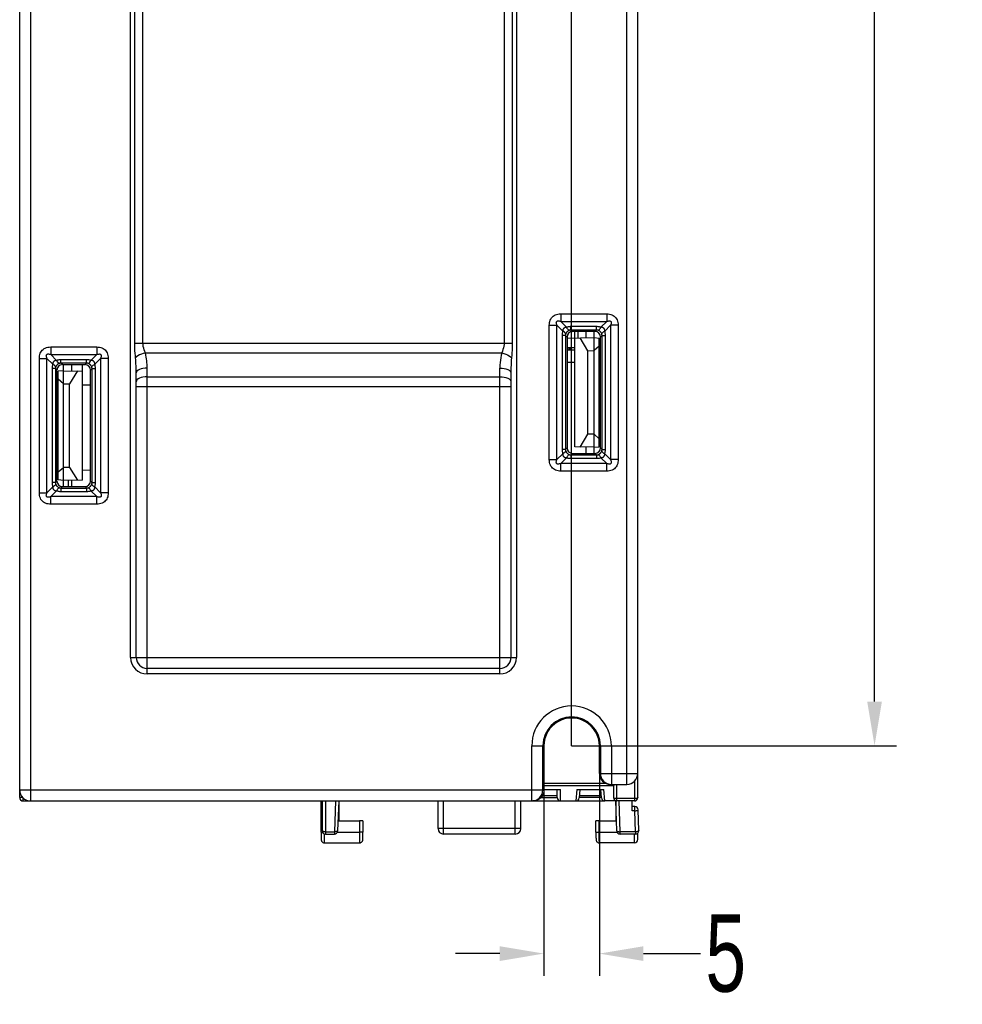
# Model space of a CAD drawing. Header units: millimetres. Extents: x -536 to 1170, y -857 to -283.
# Tile 33 of 38: x 939 to 1024, y -566 to -477. Entities that reach past the tile are written whole.
import ezdxf

# ---------------------------------------------------------------- set-up
doc = ezdxf.new("R2010")
doc.units = ezdxf.units.MM
doc.header["$LTSCALE"] = 30.734
doc.header["$PDMODE"] = 3
doc.header["$PDSIZE"] = 2
doc.layers.get('0').update_dxf_attribs({"linetype": 'CONTINUOUS'})
doc.layers.get('Defpoints').update_dxf_attribs({"linetype": 'CONTINUOUS'})
for name, color, linetype in [('02___PRT_ALL_AXES', 7, 'CONTINUOUS'), ('ECAD_04027737', 7, 'CONTINUOUS'), ('ECAD_05020001', 7, 'CONTINUOUS'), ('ECAD_06012001', 7, 'CONTINUOUS'), ('ECAD_06015012', 7, 'CONTINUOUS'), ('ECAD_09030176', 7, 'CONTINUOUS'), ('ECAD_10014042', 7, 'CONTINUOUS'), ('标注', 2, 'CONTINUOUS')]:
    doc.layers.add(name, color=color, linetype=linetype)
doc.styles.get("Standard").update_dxf_attribs({"font": 'txt', "width": 0.707})
doc.dimstyles.get("Standard").update_dxf_attribs({"dimtxt": 7, "dimasz": 4, "dimexe": 2, "dimexo": 0, "dimtad": 0, "dimtih": 1, "dimtoh": 1, "dimdec": 1, "dimdsep": 46, "dimtxsty": 'Standard', "dimcen": 0.09, "dimclrd": 256, "dimclre": 256, "dimclrt": 256, "dimadec": 0, "dimazin": 0, "dimtp": 0.01, "dimtm": 0.01, "dimtfac": 1, "dimtdec": 1, "dimtofl": 0, "dimtmove": 0, "dimatfit": 3, "dimfxl": 0, "dimtolj": 1, "dimarcsym": 0})

# ---------------------------------------------------------------- blocks, each defined once
blk = doc.blocks.new('*D40')
at = {"layer": 'Defpoints', "color": 0}
for p in [(944.994, -382.733), (988.996, -542.733), (1016.44, -542.733)]:
    blk.add_point(p, dxfattribs=at)
at = {"layer": '标注', "lineweight": -2}
for p, q in [((944.994, -382.733), (1018.44, -382.733)), ((1016.44, -386.733), (1016.44, -456.233)), ((1016.44, -538.733), (1016.44, -464.483)), ((988.996, -542.733), (1018.44, -542.733))]:
    blk.add_line(p, q, dxfattribs=at)
at = {"layer": '标注'}
for points in [[(1017.107, -386.733), (1015.773, -386.733), (1016.44, -382.733)], [(1015.773, -538.733), (1017.107, -538.733), (1016.44, -542.733)]]:
    blk.add_solid(points, dxfattribs=at)
at = {"layer": '标注', "color": 0, "insert": (1016.44, -460.358), "char_height": 7, "attachment_point": 5}
blk.add_mtext('\\A1;{\\A1;160}', dxfattribs=at)
blk = doc.blocks.new('*D41')
at = {"layer": 'Defpoints', "color": 0}
for p in [(944.994, -356.126), (944.994, -382.733), (988.996, -542.733)]:
    blk.add_point(p, dxfattribs=at)
at = {"layer": '标注', "lineweight": -2}
for p, q in [((944.994, -382.733), (944.994, -354.126)), ((988.996, -542.733), (988.996, -354.126)), ((948.994, -356.126), (962.246, -356.126)), ((984.996, -356.126), (971.744, -356.126))]:
    blk.add_line(p, q, dxfattribs=at)
at = {"layer": '标注'}
for points in [[(948.994, -355.46), (948.994, -356.793), (944.994, -356.126)], [(984.996, -356.793), (984.996, -355.46), (988.996, -356.126)]]:
    blk.add_solid(points, dxfattribs=at)
at = {"layer": '标注', "color": 0, "insert": (966.995, -356.126), "char_height": 7, "attachment_point": 5}
blk.add_mtext('\\A1;{\\A1;44}', dxfattribs=at)
blk = doc.blocks.new('*D45')
at = {"layer": 'Defpoints', "color": 0}
for p in [(986.487, -542.733), (991.508, -542.733), (991.508, -561.558)]:
    blk.add_point(p, dxfattribs=at)
at = {"layer": '标注', "lineweight": -2}
for p, q in [((986.487, -542.733), (986.487, -563.558)), ((991.508, -542.733), (991.508, -563.558)), ((982.487, -561.558), (978.487, -561.558)), ((995.508, -561.558), (1000.686, -561.558))]:
    blk.add_line(p, q, dxfattribs=at)
at = {"layer": '标注'}
for points in [[(982.487, -562.225), (982.487, -560.891), (986.487, -561.558)], [(995.508, -560.891), (995.508, -562.225), (991.508, -561.558)]]:
    blk.add_solid(points, dxfattribs=at)
at = {"layer": '标注', "color": 0, "insert": (1002.961, -561.558), "char_height": 7, "attachment_point": 5}
blk.add_mtext('\\A1;{\\A1;5}', dxfattribs=at)

msp = doc.modelspace()

# ---------------------------------------------------------------- linework, layer by layer
at = {"linetype": 'Continuous'}
for p, q in [((938.996, -547.433), (938.996, -378.033)), ((938.996, -547.433), (938.996, -378.033)), ((939.996, -547.733), (939.996, -377.733)), ((993.996, -546.233), (993.996, -377.733)), ((994.996, -547.433), (994.996, -378.033)), ((990.296, -505.214), (990.296, -505.777)), ((991.027, -516.253), (991.027, -505.213)), ((988.58, -505.807), (991.027, -505.764)), ((989.296, -515.672), (989.296, -505.794)), ((990.471, -506.95), (989.763, -505.786)), ((991.027, -505.764), (991.496, -505.806)), ((991.496, -506.536), (991.027, -506.946)), ((991.496, -515.66), (991.496, -505.806)), ((988.579, -506.659), (989.296, -506.672)), ((990.471, -506.95), (991.027, -506.946)), ((990.471, -514.516), (990.471, -506.95)), ((942.965, -519.26), (942.965, -508.206)), ((943.696, -508.207), (943.696, -508.777)), ((944.696, -518.672), (944.696, -508.209)), ((942.965, -508.764), (942.496, -508.806)), ((942.496, -518.66), (942.496, -508.806)), ((942.965, -508.764), (944.696, -508.794)), ((944.229, -508.786), (943.52, -509.95)), ((942.965, -509.946), (942.496, -509.536)), ((942.965, -509.946), (943.52, -509.95)), ((943.52, -517.516), (943.52, -509.95)), ((945.42, -510.072), (944.696, -510.076)), ((989.763, -515.68), (990.471, -514.516)), ((991.027, -514.52), (990.471, -514.516)), ((991.027, -514.52), (991.496, -514.93)), ((991.027, -515.702), (989.296, -515.672)), ((990.296, -515.689), (990.296, -516.252)), ((991.027, -515.702), (991.496, -515.66)), ((942.496, -517.93), (942.965, -517.52)), ((943.52, -517.516), (942.965, -517.52)), ((943.52, -517.516), (944.229, -518.68)), ((944.696, -517.758), (945.42, -517.752)), ((942.965, -518.702), (942.496, -518.66)), ((944.696, -518.672), (942.965, -518.702)), ((943.396, -518.695), (943.396, -519.259)), ((943.696, -518.689), (943.696, -519.259)), ((985.391, -542.733), (986.487, -542.733)), ((985.391, -547.733), (985.391, -542.733)), ((986.39, -546.733), (986.39, -542.733)), ((991.508, -542.733), (992.601, -542.733)), ((991.601, -542.733), (991.601, -545.233)), ((992.601, -542.733), (992.601, -546.233)), ((991.508, -545.233), (994.996, -545.233)), ((986.487, -546.111), (992.04, -546.111)), ((986.487, -546.321), (992.821, -546.321)), ((992.509, -546.233), (993.996, -546.233)), ((992.796, -546.336), (992.796, -547.433)), ((992.821, -546.321), (992.849, -546.308)), ((993.096, -547.733), (993.096, -546.233)), ((994.696, -545.946), (994.696, -547.733)), ((938.996, -546.733), (986.487, -546.733)), ((986.2, -547.433), (987.696, -547.433)), ((986.346, -547.236), (987.696, -547.236)), ((986.487, -546.707), (987.996, -546.707)), ((987.696, -547.435), (987.696, -546.707)), ((987.996, -547.733), (987.996, -546.707)), ((989.467, -546.707), (989.377, -547.733)), ((989.467, -546.707), (991.925, -546.707)), ((989.742, -546.707), (989.676, -547.459)), ((991.713, -547.433), (989.678, -547.433)), ((989.696, -547.236), (991.696, -547.236)), ((991.716, -547.459), (991.65, -546.707)), ((992.015, -547.733), (991.925, -546.707)), ((994.696, -547.521), (993.096, -547.521)), ((939.296, -547.733), (992.014, -547.733)), ((966.301, -550.557), (966.301, -547.722)), ((966.396, -547.733), (966.396, -550.433)), ((966.696, -547.733), (966.696, -550.733)), ((967.599, -547.733), (967.501, -550.521)), ((967.896, -547.733), (967.801, -550.443)), ((967.896, -547.733), (967.896, -549.533)), ((976.896, -550.233), (976.896, -547.733)), ((977.396, -550.733), (977.396, -547.733)), ((983.896, -550.733), (983.896, -547.733)), ((984.396, -550.233), (984.396, -547.733)), ((994.696, -547.733), (992.015, -547.733)), ((993.09, -550.443), (992.996, -547.733)), ((992.996, -547.733), (992.996, -549.533)), ((993.39, -550.521), (993.293, -547.733)), ((994.496, -548.621), (994.496, -547.733)), ((994.734, -548.241), (994.496, -548.233)), ((994.724, -548.629), (994.496, -548.621)), ((994.79, -550.521), (994.724, -548.629)), ((995.09, -550.422), (995.024, -548.531)), ((967.896, -549.533), (969.791, -549.533)), ((969.791, -549.533), (969.791, -550.568)), ((970.09, -549.538), (970.09, -550.557)), ((984.396, -550.233), (976.896, -550.233)), ((991.201, -550.557), (991.201, -549.538)), ((991.501, -549.533), (992.996, -549.533)), ((991.501, -550.568), (991.501, -549.533)), ((966.301, -550.557), (966.301, -550.64)), ((966.696, -550.521), (967.501, -550.521)), ((966.696, -550.733), (967.501, -550.733)), ((967.501, -550.521), (967.501, -550.733)), ((967.767, -550.568), (969.791, -550.568)), ((983.896, -550.733), (977.396, -550.733)), ((991.201, -550.557), (991.201, -550.64)), ((991.501, -550.568), (993.125, -550.568)), ((994.79, -550.521), (993.39, -550.521)), ((993.39, -550.733), (993.39, -550.521)), ((994.79, -550.733), (993.39, -550.733)), ((994.696, -551.533), (994.696, -550.733)), ((994.79, -550.521), (994.79, -550.733)), ((994.996, -551.233), (994.996, -550.649)), ((966.613, -551.533), (969.779, -551.533)), ((994.696, -551.533), (991.513, -551.533))]:
    msp.add_line(p, q, dxfattribs=at)
for points in [[(991.601, -545.233), (991.62, -545.428), (991.677, -545.616), (991.77, -545.789), (991.894, -545.94), (992.046, -546.064), (992.218, -546.157), (992.406, -546.214), (992.601, -546.233)], [(992.849, -546.308), (992.886, -546.286), (992.93, -546.255), (992.957, -546.233)], [(939.293, -547.425), (939.215, -547.425), (939.143, -547.426), (939.08, -547.427), (939.034, -547.429), (939.005, -547.431), (938.996, -547.433)], [(939.293, -547.425), (939.293, -547.505), (939.294, -547.58), (939.294, -547.645), (939.295, -547.693), (939.295, -547.723), (939.296, -547.733)], [(985.391, -547.733), (985.586, -547.714), (985.773, -547.657), (985.946, -547.564), (986.098, -547.44), (986.222, -547.289), (986.314, -547.116), (986.371, -546.928), (986.39, -546.733)], [(992.945, -547.509), (992.883, -547.495), (992.835, -547.476), (992.806, -547.455), (992.796, -547.433)], [(993.096, -547.521), (993.018, -547.518), (992.945, -547.509)], [(994.996, -547.433), (994.986, -547.456), (994.956, -547.477), (994.908, -547.495), (994.846, -547.509), (994.773, -547.518), (994.696, -547.521)], [(994.729, -548.49), (994.731, -548.422), (994.733, -548.361), (994.734, -548.31), (994.735, -548.272), (994.735, -548.249), (994.734, -548.241)], [(994.724, -548.629), (994.726, -548.56), (994.729, -548.49)], [(994.724, -548.629), (994.803, -548.623), (994.877, -548.612), (994.94, -548.595), (994.987, -548.575), (995.015, -548.553), (995.024, -548.531)], [(966.301, -550.557), (966.31, -550.56), (966.34, -550.563), (966.387, -550.565), (966.429, -550.566)], [(966.301, -550.64), (966.301, -550.693), (966.302, -550.745), (966.302, -550.794), (966.302, -550.841), (966.303, -550.886), (966.303, -550.928)], [(966.303, -550.928), (966.303, -550.968), (966.304, -551.005), (966.305, -551.04), (966.305, -551.072), (966.306, -551.102), (966.306, -551.128), (966.307, -551.153), (966.308, -551.174), (966.309, -551.193), (966.309, -551.21), (966.31, -551.225), (966.311, -551.239), (966.312, -551.253), (966.314, -551.271), (966.319, -551.293), (966.327, -551.326), (966.342, -551.363), (966.364, -551.401), (966.393, -551.437), (966.428, -551.469), (966.469, -551.496), (966.514, -551.516), (966.565, -551.529), (966.613, -551.533)], [(966.548, -550.509), (966.485, -550.495), (966.437, -550.477), (966.406, -550.456), (966.396, -550.433)], [(966.696, -550.521), (966.62, -550.518), (966.548, -550.509)], [(966.606, -551.354), (966.605, -551.261), (966.603, -551.151), (966.602, -551.025), (966.602, -550.884), (966.601, -550.731)], [(967.801, -550.443), (967.79, -550.466), (967.759, -550.486), (967.711, -550.502), (967.649, -550.514), (967.577, -550.52), (967.501, -550.521)], [(969.791, -550.568), (969.79, -550.671), (969.79, -550.769), (969.79, -550.859), (969.79, -550.942), (969.789, -551.018), (969.789, -551.087), (969.788, -551.149), (969.788, -551.205), (969.787, -551.254), (969.786, -551.298), (969.786, -551.337), (969.785, -551.371), (969.785, -551.401), (969.784, -551.428), (969.784, -551.452), (969.783, -551.472), (969.782, -551.49), (969.782, -551.505), (969.781, -551.516), (969.78, -551.525), (969.779, -551.531), (969.779, -551.533)], [(970.091, -550.557), (970.081, -550.56), (970.052, -550.563), (970.004, -550.565), (969.942, -550.566), (969.869, -550.567), (969.791, -550.568)], [(969.953, -551.477), (969.988, -551.448), (970.017, -551.416), (970.04, -551.381), (970.057, -551.346), (970.068, -551.314), (970.074, -551.287), (970.078, -551.266), (970.08, -551.25), (970.081, -551.237), (970.082, -551.224), (970.082, -551.209), (970.083, -551.192), (970.084, -551.173), (970.085, -551.151), (970.085, -551.127), (970.086, -551.1), (970.087, -551.071), (970.087, -551.039), (970.088, -551.006), (970.088, -550.97), (970.089, -550.933), (970.089, -550.893), (970.089, -550.851), (970.09, -550.806), (970.09, -550.76), (970.09, -550.712), (970.09, -550.661), (970.09, -550.61), (970.091, -550.557)], [(991.201, -550.557), (991.21, -550.56), (991.24, -550.563), (991.287, -550.565), (991.35, -550.566), (991.423, -550.567), (991.501, -550.568)], [(991.201, -550.64), (991.201, -550.693), (991.202, -550.745), (991.202, -550.794), (991.202, -550.841), (991.203, -550.886), (991.203, -550.928), (991.203, -550.968), (991.204, -551.005), (991.205, -551.04), (991.205, -551.072), (991.206, -551.102), (991.206, -551.128), (991.207, -551.153), (991.208, -551.174), (991.209, -551.193), (991.209, -551.21), (991.21, -551.225), (991.211, -551.239), (991.212, -551.253), (991.214, -551.271), (991.219, -551.293), (991.227, -551.326), (991.242, -551.363), (991.264, -551.401), (991.293, -551.437), (991.328, -551.469), (991.369, -551.496), (991.414, -551.516), (991.465, -551.529), (991.513, -551.533)], [(991.506, -551.354), (991.505, -551.261), (991.503, -551.151), (991.502, -551.025), (991.502, -550.884), (991.501, -550.731), (991.501, -550.568)], [(993.09, -550.443), (993.101, -550.465), (993.131, -550.485), (993.178, -550.502), (993.241, -550.514), (993.313, -550.52), (993.39, -550.521)], [(995.09, -550.422), (995.08, -550.446), (995.051, -550.468), (995.003, -550.488), (994.941, -550.504), (994.868, -550.515), (994.79, -550.521)], [(966.613, -551.533), (966.611, -551.521), (966.609, -551.486), (966.608, -551.43), (966.606, -551.354)], [(969.779, -551.533), (969.819, -551.53), (969.868, -551.519), (969.913, -551.501), (969.953, -551.477)], [(991.513, -551.533), (991.511, -551.521), (991.509, -551.486), (991.508, -551.43), (991.506, -551.354)]]:
    msp.add_lwpolyline(points, dxfattribs=at)
for centre, radius, start, end in [((988.996, -542.733), 3.605, 0, 180), ((988.996, -542.733), 2.605, 0, 180), ((993.996, -545.233), 1, 270, 0), ((939.996, -546.733), 1, 180, 270), ((939.296, -547.433), 0.3, 180, 270), ((987.996, -547.433), 0.3, 180, 270), ((989.377, -547.433), 0.3, 270, 355), ((992.014, -547.433), 0.3, 185, 270.033), ((993.096, -547.433), 0.3, 180, 270), ((994.696, -547.433), 0.3, 270, 0), ((994.724, -548.541), 0.3, 2, 88), ((977.396, -550.233), 0.5, 180, 270), ((983.896, -550.233), 0.5, 270, 0), ((966.696, -550.433), 0.3, 180, 270), ((967.501, -550.433), 0.3, 270, 358), ((993.39, -550.433), 0.3, 182, 270), ((994.79, -550.433), 0.3, 270, 2), ((994.696, -551.233), 0.3, 270, 0)]:
    msp.add_arc(centre, radius, start, end, dxfattribs=at)
for centre, ratio, start_param, end_param in [((993.096, -546.336), 0.125, 2.73007, 3.141593), ((969.791, -549.538), 0.017476, -0.017453, 1.570796), ((991.501, -549.538), 0.017476, 1.570796, 3.159046)]:
    msp.add_ellipse(centre, major_axis=(0.3, 0), ratio=ratio, start_param=start_param, end_param=end_param, dxfattribs=at)
at = {"layer": '02___PRT_ALL_AXES', "linetype": 'Continuous'}
for p, q in [((949.046, -534.733), (949.046, -390.733)), ((983.996, -390.733), (983.996, -534.733)), ((949.418, -506.261), (949.418, -415.205)), ((950.164, -506.261), (950.164, -415.205)), ((982.878, -415.205), (982.878, -506.261)), ((983.623, -415.205), (983.623, -506.261)), ((988.013, -503.613), (992.178, -503.613)), ((988.013, -503.613), (988.013, -504.305)), ((992.178, -503.613), (992.178, -504.305)), ((986.976, -504.65), (987.668, -504.65)), ((986.976, -516.815), (986.976, -504.65)), ((987.668, -504.65), (988.189, -505.172)), ((987.668, -516.815), (987.668, -504.65)), ((988.013, -504.305), (992.178, -504.305)), ((988.535, -504.826), (988.013, -504.305)), ((991.253, -504.768), (988.938, -504.768)), ((988.938, -505.076), (988.938, -504.768)), ((991.253, -505.076), (991.253, -504.768)), ((992.178, -504.305), (991.656, -504.826)), ((992.002, -505.172), (992.524, -504.65)), ((993.216, -504.65), (992.524, -504.65)), ((992.524, -504.65), (992.524, -516.815)), ((993.216, -504.65), (993.216, -516.815)), ((988.439, -505.575), (988.131, -505.575)), ((988.131, -505.575), (988.131, -515.891)), ((988.439, -505.575), (988.579, -505.716)), ((988.439, -505.575), (988.439, -515.891)), ((991.253, -505.076), (988.938, -505.076)), ((988.938, -505.076), (989.078, -505.215)), ((991.116, -505.213), (989.078, -505.215)), ((991.253, -505.076), (991.116, -505.213)), ((991.753, -505.575), (991.616, -505.712)), ((991.753, -505.575), (992.061, -505.575)), ((991.753, -515.891), (991.753, -505.575)), ((992.061, -515.891), (992.061, -505.575)), ((949.418, -506.261), (983.623, -506.261)), ((988.579, -505.716), (988.579, -515.75)), ((991.616, -515.754), (991.616, -505.712)), ((941.813, -506.613), (945.978, -506.613)), ((941.813, -506.613), (941.813, -507.305)), ((941.813, -507.305), (945.978, -507.305)), ((942.335, -507.826), (941.813, -507.305)), ((945.978, -507.305), (945.456, -507.826)), ((945.978, -506.613), (945.978, -507.305)), ((950.381, -507.155), (982.66, -507.155)), ((940.776, -507.65), (941.468, -507.65)), ((940.776, -519.815), (940.776, -507.65)), ((941.468, -507.65), (941.989, -508.172)), ((941.468, -519.815), (941.468, -507.65)), ((945.053, -507.768), (942.738, -507.768)), ((942.738, -508.076), (942.738, -507.768)), ((945.053, -508.076), (942.738, -508.076)), ((942.869, -508.206), (942.738, -508.076)), ((942.869, -508.206), (944.921, -508.209)), ((944.921, -508.209), (945.053, -508.076)), ((945.053, -508.076), (945.053, -507.768)), ((945.802, -508.172), (946.324, -507.65)), ((947.016, -507.65), (946.324, -507.65)), ((946.324, -507.65), (946.324, -519.815)), ((947.016, -507.65), (947.016, -519.815)), ((942.239, -508.575), (941.931, -508.575)), ((941.931, -508.575), (941.931, -518.891)), ((942.369, -508.705), (942.239, -508.575)), ((942.239, -508.575), (942.239, -518.891)), ((942.369, -518.761), (942.369, -508.705)), ((945.42, -508.709), (945.553, -508.575)), ((945.42, -518.757), (945.42, -508.709)), ((945.553, -508.575), (945.861, -508.575)), ((945.553, -518.891), (945.553, -508.575)), ((945.861, -518.891), (945.861, -508.575)), ((949.546, -534.733), (949.546, -508.969)), ((950.546, -536.233), (950.546, -508.522)), ((982.496, -536.233), (982.496, -508.522)), ((983.496, -508.969), (983.496, -534.733)), ((950.546, -509.311), (982.496, -509.311)), ((949.546, -510.205), (983.496, -510.205)), ((988.189, -516.294), (987.668, -516.815)), ((988.439, -515.891), (988.131, -515.891)), ((988.439, -515.891), (988.579, -515.75)), ((988.938, -516.39), (989.078, -516.25)), ((989.078, -516.25), (991.116, -516.253)), ((991.253, -516.39), (991.116, -516.253)), ((991.753, -515.891), (991.616, -515.754)), ((991.753, -515.891), (992.061, -515.891)), ((992.524, -516.815), (992.002, -516.294)), ((986.976, -516.815), (987.668, -516.815)), ((988.013, -517.161), (988.535, -516.639)), ((992.178, -517.161), (988.013, -517.161)), ((988.013, -517.853), (988.013, -517.161)), ((988.938, -516.39), (991.253, -516.39)), ((988.938, -516.39), (988.938, -516.698)), ((988.938, -516.698), (991.253, -516.698)), ((991.253, -516.39), (991.253, -516.698)), ((991.656, -516.639), (992.178, -517.161)), ((992.178, -517.853), (992.178, -517.161)), ((993.216, -516.815), (992.524, -516.815)), ((992.178, -517.853), (988.013, -517.853)), ((942.239, -518.891), (941.931, -518.891)), ((942.239, -518.891), (942.369, -518.761)), ((945.42, -518.757), (945.553, -518.891)), ((945.553, -518.891), (945.861, -518.891)), ((940.776, -519.815), (941.468, -519.815)), ((941.989, -519.294), (941.468, -519.815)), ((941.813, -520.161), (942.335, -519.639)), ((942.738, -519.39), (942.869, -519.26)), ((942.738, -519.39), (945.053, -519.39)), ((942.738, -519.39), (942.738, -519.698)), ((942.738, -519.698), (945.053, -519.698)), ((942.869, -519.26), (944.921, -519.257)), ((944.921, -519.257), (945.053, -519.39)), ((945.053, -519.39), (945.053, -519.698)), ((945.456, -519.639), (945.978, -520.161)), ((946.324, -519.815), (945.802, -519.294)), ((947.016, -519.815), (946.324, -519.815)), ((945.978, -520.161), (941.813, -520.161)), ((941.813, -520.853), (941.813, -520.161)), ((945.978, -520.853), (945.978, -520.161)), ((945.978, -520.853), (941.813, -520.853)), ((949.046, -534.733), (983.996, -534.733)), ((982.496, -535.733), (950.546, -535.733)), ((982.496, -536.233), (950.546, -536.233)), ((986.487, -546.733), (986.487, -542.733)), ((991.508, -545.233), (991.508, -542.733))]:
    msp.add_line(p, q, dxfattribs=at)
for points in [[(986.976, -504.65), (986.981, -504.527), (986.996, -504.408), (987.023, -504.293), (987.06, -504.183), (987.11, -504.081), (987.17, -503.987), (987.241, -503.903), (987.322, -503.828), (987.415, -503.763), (987.518, -503.709), (987.632, -503.667), (987.754, -503.637), (987.88, -503.619), (988.013, -503.613)], [(992.178, -503.613), (992.302, -503.618), (992.421, -503.634), (992.536, -503.66), (992.645, -503.698), (992.748, -503.747), (992.842, -503.807), (992.926, -503.878), (993.001, -503.96), (993.065, -504.052), (993.119, -504.155), (993.162, -504.269), (993.192, -504.391), (993.21, -504.518), (993.216, -504.65)], [(987.668, -504.65), (987.642, -504.582), (987.624, -504.519), (987.612, -504.46), (987.608, -504.407), (987.612, -504.361), (987.625, -504.322), (987.645, -504.291), (987.674, -504.267), (987.712, -504.252), (987.757, -504.246), (987.811, -504.248), (987.873, -504.259), (987.94, -504.277), (988.013, -504.305)], [(988.938, -504.768), (988.873, -504.77), (988.808, -504.774), (988.742, -504.782), (988.675, -504.793), (988.606, -504.808), (988.535, -504.826)], [(991.656, -504.826), (991.59, -504.809), (991.523, -504.794), (991.456, -504.783), (991.389, -504.775), (991.321, -504.77), (991.253, -504.768)], [(992.178, -504.305), (992.247, -504.279), (992.31, -504.261), (992.369, -504.249), (992.422, -504.245), (992.468, -504.25), (992.507, -504.262), (992.538, -504.283), (992.561, -504.311), (992.576, -504.349), (992.583, -504.394), (992.581, -504.449), (992.57, -504.51), (992.551, -504.577), (992.524, -504.65)], [(988.189, -505.172), (988.171, -505.239), (988.157, -505.306), (988.146, -505.373), (988.137, -505.44), (988.133, -505.508), (988.131, -505.575)], [(988.535, -504.826), (988.488, -504.829), (988.445, -504.835), (988.405, -504.845), (988.369, -504.859), (988.338, -504.876), (988.31, -504.895), (988.285, -504.915), (988.265, -504.938), (988.247, -504.961), (988.232, -504.986), (988.22, -505.012), (988.209, -505.039), (988.201, -505.069), (988.195, -505.101), (988.191, -505.135), (988.189, -505.172)], [(988.459, -505.442), (988.454, -505.405), (988.432, -505.363), (988.393, -505.318), (988.339, -505.271), (988.271, -505.222), (988.189, -505.172)], [(988.459, -505.442), (988.453, -505.464), (988.448, -505.486), (988.444, -505.508), (988.441, -505.53), (988.439, -505.553), (988.439, -505.575)], [(988.805, -505.096), (988.769, -505.11), (988.735, -505.125), (988.702, -505.142), (988.672, -505.162), (988.644, -505.182), (988.618, -505.203), (988.595, -505.225), (988.574, -505.247), (988.555, -505.269), (988.537, -505.291), (988.521, -505.314), (988.507, -505.337), (988.493, -505.361), (988.481, -505.387), (988.469, -505.414), (988.459, -505.442)], [(988.805, -505.096), (988.768, -505.091), (988.726, -505.069), (988.681, -505.03), (988.634, -504.977), (988.585, -504.908), (988.535, -504.826)], [(988.938, -505.076), (988.916, -505.076), (988.895, -505.078), (988.873, -505.08), (988.851, -505.084), (988.828, -505.09), (988.805, -505.096)], [(991.387, -505.096), (991.365, -505.09), (991.343, -505.085), (991.321, -505.081), (991.299, -505.078), (991.276, -505.076), (991.253, -505.076)], [(991.387, -505.096), (991.424, -505.091), (991.466, -505.069), (991.51, -505.03), (991.558, -504.977), (991.607, -504.908), (991.656, -504.826)], [(991.732, -505.442), (991.719, -505.406), (991.704, -505.372), (991.686, -505.34), (991.667, -505.309), (991.647, -505.281), (991.626, -505.255), (991.604, -505.232), (991.582, -505.211), (991.56, -505.192), (991.538, -505.174), (991.515, -505.159), (991.492, -505.144), (991.467, -505.13), (991.442, -505.118), (991.415, -505.106), (991.387, -505.096)], [(992.002, -505.172), (992, -505.125), (991.994, -505.082), (991.983, -505.042), (991.97, -505.007), (991.953, -504.975), (991.934, -504.947), (991.913, -504.923), (991.891, -504.902), (991.868, -504.884), (991.843, -504.869), (991.817, -504.857), (991.79, -504.846), (991.76, -504.838), (991.728, -504.832), (991.693, -504.828), (991.656, -504.826)], [(991.732, -505.442), (991.738, -505.405), (991.76, -505.363), (991.798, -505.318), (991.852, -505.271), (991.92, -505.222), (992.002, -505.172)], [(991.753, -505.575), (991.753, -505.554), (991.751, -505.532), (991.748, -505.51), (991.744, -505.488), (991.739, -505.465), (991.732, -505.442)], [(992.061, -505.575), (992.059, -505.51), (992.055, -505.445), (992.047, -505.379), (992.036, -505.312), (992.021, -505.243), (992.002, -505.172)], [(949.491, -507.602), (949.474, -507.4), (949.457, -507.188), (949.442, -506.965), (949.429, -506.736), (949.422, -506.501), (949.418, -506.261)], [(950.381, -507.155), (950.328, -507.02), (950.279, -506.879), (950.234, -506.731), (950.197, -506.577), (950.174, -506.421), (950.164, -506.261)], [(982.878, -506.261), (982.871, -506.399), (982.852, -506.543), (982.818, -506.691), (982.774, -506.843), (982.722, -506.998), (982.66, -507.155)], [(983.623, -506.261), (983.621, -506.469), (983.614, -506.683), (983.603, -506.906), (983.589, -507.134), (983.57, -507.366), (983.551, -507.602)], [(940.776, -507.65), (940.781, -507.527), (940.796, -507.408), (940.823, -507.293), (940.86, -507.183), (940.91, -507.081), (940.97, -506.987), (941.041, -506.903), (941.122, -506.828), (941.215, -506.763), (941.318, -506.709), (941.432, -506.667), (941.554, -506.637), (941.68, -506.619), (941.813, -506.613)], [(941.468, -507.65), (941.442, -507.582), (941.424, -507.519), (941.412, -507.46), (941.408, -507.407), (941.412, -507.361), (941.425, -507.322), (941.445, -507.291), (941.474, -507.267), (941.512, -507.252), (941.557, -507.246), (941.611, -507.248), (941.673, -507.259), (941.74, -507.277), (941.813, -507.305)], [(945.978, -506.613), (946.102, -506.618), (946.221, -506.634), (946.336, -506.66), (946.445, -506.698), (946.548, -506.747), (946.642, -506.807), (946.726, -506.878), (946.801, -506.96), (946.865, -507.052), (946.919, -507.155), (946.962, -507.269), (946.992, -507.391), (947.01, -507.518), (947.016, -507.65)], [(945.978, -507.305), (946.047, -507.279), (946.11, -507.261), (946.169, -507.249), (946.222, -507.245), (946.268, -507.25), (946.307, -507.262), (946.338, -507.283), (946.361, -507.311), (946.376, -507.349), (946.383, -507.394), (946.381, -507.449), (946.37, -507.51), (946.351, -507.577), (946.324, -507.65)], [(950.381, -507.155), (950.195, -507.201), (950.016, -507.262), (949.851, -507.336), (949.704, -507.419), (949.583, -507.509), (949.491, -507.602)], [(950.546, -508.522), (950.543, -508.352), (950.536, -508.185), (950.525, -508.023), (950.509, -507.861), (950.488, -507.696), (950.461, -507.525), (950.425, -507.344), (950.381, -507.155)], [(982.66, -507.155), (982.611, -507.368), (982.571, -507.585), (982.539, -507.803), (982.516, -508.029), (982.502, -508.27), (982.496, -508.522)], [(982.66, -507.155), (982.846, -507.201), (983.025, -507.262), (983.191, -507.336), (983.337, -507.419), (983.459, -507.509), (983.551, -507.602)], [(941.989, -508.172), (941.973, -508.23), (941.96, -508.291), (941.948, -508.355), (941.939, -508.424), (941.934, -508.497), (941.931, -508.575)], [(942.335, -507.826), (942.293, -507.828), (942.254, -507.833), (942.217, -507.842), (942.183, -507.853), (942.151, -507.868), (942.122, -507.885), (942.096, -507.905), (942.074, -507.927), (942.054, -507.951), (942.037, -507.977), (942.023, -508.004), (942.011, -508.033), (942.002, -508.064), (941.995, -508.097), (941.991, -508.133), (941.989, -508.172)], [(942.259, -508.442), (942.254, -508.405), (942.232, -508.363), (942.193, -508.318), (942.139, -508.271), (942.071, -508.222), (941.989, -508.172)], [(942.605, -508.096), (942.573, -508.108), (942.542, -508.121), (942.512, -508.137), (942.483, -508.154), (942.456, -508.173), (942.43, -508.193), (942.405, -508.214), (942.383, -508.237), (942.362, -508.259), (942.343, -508.283), (942.326, -508.307), (942.31, -508.332), (942.296, -508.357), (942.282, -508.384), (942.27, -508.412), (942.259, -508.442)], [(942.738, -507.768), (942.675, -507.769), (942.61, -507.774), (942.544, -507.781), (942.476, -507.793), (942.406, -507.808), (942.335, -507.826)], [(942.605, -508.096), (942.568, -508.091), (942.526, -508.069), (942.481, -508.03), (942.434, -507.977), (942.385, -507.908), (942.335, -507.826)], [(942.738, -508.076), (942.717, -508.076), (942.695, -508.078), (942.674, -508.08), (942.651, -508.084), (942.628, -508.09), (942.605, -508.096)], [(945.456, -507.826), (945.399, -507.811), (945.338, -507.797), (945.273, -507.785), (945.205, -507.776), (945.131, -507.771), (945.053, -507.768)], [(945.187, -508.096), (945.168, -508.091), (945.148, -508.086), (945.127, -508.082), (945.104, -508.078), (945.079, -508.076), (945.053, -508.076)], [(945.187, -508.096), (945.224, -508.091), (945.266, -508.069), (945.31, -508.03), (945.358, -507.977), (945.407, -507.908), (945.456, -507.826)], [(945.532, -508.442), (945.521, -508.41), (945.507, -508.379), (945.492, -508.349), (945.475, -508.321), (945.456, -508.293), (945.436, -508.267), (945.414, -508.243), (945.392, -508.22), (945.369, -508.199), (945.346, -508.18), (945.322, -508.163), (945.297, -508.147), (945.272, -508.133), (945.245, -508.119), (945.216, -508.107), (945.187, -508.096)], [(945.802, -508.172), (945.801, -508.131), (945.795, -508.091), (945.787, -508.054), (945.775, -508.02), (945.761, -507.988), (945.743, -507.959), (945.723, -507.933), (945.701, -507.911), (945.678, -507.891), (945.652, -507.874), (945.625, -507.86), (945.596, -507.849), (945.565, -507.839), (945.532, -507.832), (945.495, -507.828), (945.456, -507.826)], [(945.532, -508.442), (945.538, -508.405), (945.56, -508.363), (945.598, -508.318), (945.652, -508.271), (945.72, -508.222), (945.802, -508.172)], [(945.861, -508.575), (945.859, -508.512), (945.855, -508.447), (945.847, -508.381), (945.836, -508.313), (945.821, -508.243), (945.802, -508.172)], [(949.546, -508.969), (949.545, -508.799), (949.543, -508.632), (949.539, -508.47), (949.534, -508.308), (949.526, -508.143), (949.517, -507.972), (949.506, -507.791), (949.491, -507.602)], [(983.551, -507.602), (983.534, -507.816), (983.521, -508.032), (983.51, -508.251), (983.503, -508.477), (983.498, -508.717), (983.496, -508.969)], [(942.259, -508.442), (942.254, -508.461), (942.249, -508.481), (942.245, -508.502), (942.241, -508.525), (942.239, -508.549), (942.239, -508.575)], [(945.553, -508.575), (945.553, -508.554), (945.551, -508.533), (945.548, -508.511), (945.545, -508.488), (945.539, -508.465), (945.532, -508.442)], [(950.546, -508.522), (950.351, -508.53), (950.163, -508.556), (949.99, -508.597), (949.839, -508.653), (949.714, -508.721), (949.622, -508.798), (949.565, -508.882), (949.546, -508.969)], [(982.496, -508.522), (982.691, -508.53), (982.878, -508.556), (983.051, -508.597), (983.203, -508.653), (983.327, -508.721), (983.42, -508.798), (983.477, -508.882), (983.496, -508.969)], [(950.546, -509.311), (950.351, -509.319), (950.163, -509.345), (949.99, -509.386), (949.839, -509.442), (949.714, -509.509), (949.622, -509.587), (949.565, -509.671), (949.546, -509.758)], [(982.496, -509.311), (982.691, -509.319), (982.878, -509.345), (983.051, -509.386), (983.203, -509.442), (983.327, -509.509), (983.42, -509.587), (983.477, -509.671), (983.496, -509.758)], [(988.131, -515.891), (988.133, -515.956), (988.137, -516.021), (988.145, -516.087), (988.156, -516.154), (988.171, -516.223), (988.189, -516.294)], [(988.459, -516.024), (988.454, -516.061), (988.432, -516.103), (988.393, -516.147), (988.339, -516.195), (988.271, -516.244), (988.189, -516.294)], [(988.189, -516.294), (988.192, -516.34), (988.198, -516.384), (988.208, -516.423), (988.222, -516.459), (988.238, -516.491), (988.257, -516.519), (988.278, -516.543), (988.3, -516.564), (988.324, -516.582), (988.349, -516.597), (988.375, -516.609), (988.402, -516.62), (988.432, -516.628), (988.464, -516.634), (988.498, -516.638), (988.535, -516.639)], [(988.439, -515.891), (988.439, -515.912), (988.441, -515.934), (988.443, -515.956), (988.447, -515.978), (988.452, -516.001), (988.459, -516.024)], [(988.459, -516.024), (988.472, -516.06), (988.488, -516.094), (988.505, -516.126), (988.524, -516.157), (988.545, -516.185), (988.566, -516.211), (988.588, -516.234), (988.609, -516.255), (988.631, -516.274), (988.654, -516.291), (988.676, -516.307), (988.7, -516.322), (988.724, -516.335), (988.75, -516.348), (988.777, -516.359), (988.805, -516.37)], [(991.387, -516.37), (991.423, -516.356), (991.457, -516.341), (991.489, -516.323), (991.52, -516.304), (991.548, -516.284), (991.574, -516.263), (991.597, -516.241), (991.618, -516.219), (991.637, -516.197), (991.654, -516.175), (991.67, -516.152), (991.685, -516.129), (991.698, -516.105), (991.711, -516.079), (991.722, -516.052), (991.732, -516.024)], [(991.656, -516.639), (991.703, -516.637), (991.747, -516.631), (991.786, -516.621), (991.822, -516.607), (991.854, -516.59), (991.882, -516.571), (991.906, -516.551), (991.927, -516.528), (991.945, -516.505), (991.959, -516.48), (991.972, -516.454), (991.982, -516.427), (991.991, -516.397), (991.997, -516.365), (992.001, -516.331), (992.002, -516.294)], [(991.732, -516.024), (991.739, -516.002), (991.744, -515.98), (991.748, -515.958), (991.751, -515.936), (991.752, -515.913), (991.753, -515.891)], [(991.732, -516.024), (991.738, -516.061), (991.76, -516.103), (991.798, -516.147), (991.852, -516.195), (991.92, -516.244), (992.002, -516.294)], [(992.002, -516.294), (992.02, -516.227), (992.035, -516.16), (992.046, -516.093), (992.054, -516.026), (992.059, -515.958), (992.061, -515.891)], [(988.013, -517.853), (987.89, -517.848), (987.771, -517.832), (987.656, -517.806), (987.546, -517.768), (987.444, -517.719), (987.35, -517.659), (987.265, -517.588), (987.191, -517.506), (987.126, -517.414), (987.072, -517.31), (987.03, -517.197), (987, -517.075), (986.982, -516.948), (986.976, -516.815)], [(988.013, -517.161), (987.945, -517.187), (987.882, -517.205), (987.823, -517.217), (987.77, -517.221), (987.724, -517.216), (987.685, -517.204), (987.654, -517.183), (987.63, -517.155), (987.615, -517.117), (987.609, -517.072), (987.611, -517.017), (987.621, -516.956), (987.64, -516.889), (987.668, -516.815)], [(988.805, -516.37), (988.768, -516.375), (988.726, -516.397), (988.681, -516.435), (988.634, -516.489), (988.585, -516.558), (988.535, -516.639)], [(988.535, -516.639), (988.602, -516.657), (988.668, -516.672), (988.736, -516.683), (988.803, -516.691), (988.87, -516.696), (988.938, -516.698)], [(988.805, -516.37), (988.827, -516.376), (988.849, -516.381), (988.871, -516.385), (988.893, -516.388), (988.916, -516.39), (988.938, -516.39)], [(991.253, -516.39), (991.275, -516.39), (991.297, -516.388), (991.319, -516.385), (991.341, -516.382), (991.364, -516.376), (991.387, -516.37)], [(991.253, -516.698), (991.318, -516.696), (991.384, -516.692), (991.45, -516.684), (991.517, -516.673), (991.586, -516.658), (991.656, -516.639)], [(991.387, -516.37), (991.424, -516.375), (991.466, -516.397), (991.51, -516.435), (991.558, -516.489), (991.607, -516.558), (991.656, -516.639)], [(992.524, -516.815), (992.55, -516.884), (992.568, -516.947), (992.58, -517.006), (992.583, -517.059), (992.579, -517.105), (992.567, -517.144), (992.546, -517.175), (992.517, -517.198), (992.48, -517.213), (992.434, -517.22), (992.38, -517.218), (992.319, -517.207), (992.252, -517.188), (992.178, -517.161)], [(993.216, -516.815), (993.211, -516.939), (993.195, -517.058), (993.169, -517.173), (993.131, -517.283), (993.082, -517.385), (993.022, -517.479), (992.951, -517.563), (992.869, -517.638), (992.776, -517.703), (992.673, -517.756), (992.56, -517.799), (992.438, -517.829), (992.311, -517.847), (992.178, -517.853)], [(941.931, -518.891), (941.933, -518.956), (941.937, -519.021), (941.945, -519.087), (941.956, -519.154), (941.971, -519.223), (941.989, -519.294)], [(942.259, -519.024), (942.254, -519.061), (942.232, -519.103), (942.193, -519.147), (942.139, -519.195), (942.071, -519.244), (941.989, -519.294)], [(942.239, -518.891), (942.239, -518.912), (942.241, -518.934), (942.243, -518.956), (942.247, -518.978), (942.252, -519.001), (942.259, -519.024)], [(942.259, -519.024), (942.272, -519.06), (942.288, -519.094), (942.305, -519.126), (942.324, -519.157), (942.345, -519.185), (942.366, -519.211), (942.388, -519.234), (942.409, -519.255), (942.431, -519.274), (942.454, -519.291), (942.476, -519.307), (942.5, -519.322), (942.524, -519.335), (942.55, -519.348), (942.577, -519.359), (942.605, -519.37)], [(945.187, -519.37), (945.219, -519.358), (945.249, -519.344), (945.279, -519.329), (945.308, -519.312), (945.336, -519.293), (945.362, -519.273), (945.386, -519.251), (945.409, -519.229), (945.429, -519.206), (945.448, -519.183), (945.466, -519.159), (945.482, -519.134), (945.496, -519.109), (945.509, -519.082), (945.522, -519.054), (945.532, -519.024)], [(945.532, -519.024), (945.538, -519.005), (945.543, -518.985), (945.547, -518.964), (945.55, -518.941), (945.552, -518.917), (945.553, -518.891)], [(945.532, -519.024), (945.538, -519.061), (945.56, -519.103), (945.598, -519.147), (945.652, -519.195), (945.72, -519.244), (945.802, -519.294)], [(945.802, -519.294), (945.818, -519.236), (945.832, -519.175), (945.844, -519.111), (945.852, -519.042), (945.858, -518.969), (945.861, -518.891)], [(941.813, -520.853), (941.69, -520.848), (941.571, -520.832), (941.456, -520.806), (941.346, -520.768), (941.244, -520.719), (941.15, -520.659), (941.065, -520.588), (940.991, -520.506), (940.926, -520.414), (940.872, -520.31), (940.83, -520.197), (940.8, -520.075), (940.782, -519.948), (940.776, -519.815)], [(941.813, -520.161), (941.745, -520.187), (941.682, -520.205), (941.623, -520.217), (941.57, -520.221), (941.524, -520.216), (941.485, -520.204), (941.454, -520.183), (941.43, -520.155), (941.415, -520.117), (941.409, -520.072), (941.411, -520.017), (941.421, -519.956), (941.44, -519.889), (941.468, -519.815)], [(941.989, -519.294), (941.992, -519.34), (941.998, -519.384), (942.008, -519.423), (942.022, -519.459), (942.038, -519.491), (942.057, -519.519), (942.078, -519.543), (942.1, -519.564), (942.124, -519.582), (942.149, -519.597), (942.175, -519.609), (942.202, -519.62), (942.232, -519.628), (942.264, -519.634), (942.298, -519.638), (942.335, -519.639)], [(942.605, -519.37), (942.568, -519.375), (942.526, -519.397), (942.481, -519.435), (942.434, -519.489), (942.385, -519.558), (942.335, -519.639)], [(942.335, -519.639), (942.402, -519.657), (942.468, -519.672), (942.536, -519.683), (942.603, -519.691), (942.67, -519.696), (942.738, -519.698)], [(942.605, -519.37), (942.627, -519.376), (942.649, -519.381), (942.671, -519.385), (942.693, -519.388), (942.716, -519.39), (942.738, -519.39)], [(945.053, -519.39), (945.075, -519.39), (945.096, -519.388), (945.118, -519.386), (945.14, -519.382), (945.163, -519.376), (945.187, -519.37)], [(945.053, -519.698), (945.117, -519.696), (945.181, -519.692), (945.248, -519.684), (945.316, -519.673), (945.385, -519.658), (945.456, -519.639)], [(945.187, -519.37), (945.224, -519.375), (945.266, -519.397), (945.31, -519.435), (945.358, -519.489), (945.407, -519.558), (945.456, -519.639)], [(945.456, -519.639), (945.498, -519.638), (945.538, -519.633), (945.574, -519.624), (945.609, -519.613), (945.641, -519.598), (945.67, -519.58), (945.695, -519.561), (945.718, -519.539), (945.738, -519.515), (945.754, -519.489), (945.769, -519.462), (945.78, -519.433), (945.79, -519.402), (945.796, -519.369), (945.801, -519.333), (945.802, -519.294)], [(946.324, -519.815), (946.35, -519.884), (946.368, -519.947), (946.38, -520.006), (946.383, -520.059), (946.379, -520.105), (946.367, -520.144), (946.346, -520.175), (946.317, -520.198), (946.28, -520.213), (946.234, -520.22), (946.18, -520.218), (946.119, -520.207), (946.052, -520.188), (945.978, -520.161)], [(947.016, -519.815), (947.011, -519.939), (946.995, -520.058), (946.969, -520.173), (946.931, -520.283), (946.882, -520.385), (946.822, -520.479), (946.751, -520.563), (946.669, -520.638), (946.576, -520.703), (946.473, -520.756), (946.36, -520.799), (946.238, -520.829), (946.111, -520.847), (945.978, -520.853)], [(986.487, -546.733), (986.467, -546.932), (986.411, -547.116), (986.318, -547.288), (986.194, -547.44), (986.043, -547.564), (985.87, -547.657), (985.686, -547.712), (985.487, -547.733)]]:
    msp.add_lwpolyline(points, dxfattribs=at)
for centre, radius, start, end in [((950.546, -534.733), 1.5, 180, 270), ((950.546, -534.733), 1, 180, 270), ((982.496, -534.733), 1.5, 270, 0), ((982.496, -534.733), 1, 270, 0)]:
    msp.add_arc(centre, radius, start, end, dxfattribs=at)
for centre, major_axis, ratio, start_param, end_param in [((989.079, -505.716), (-0.145, 0.479), 0.99863, -0.29245, 1.276444), ((991.115, -505.714), (0.412, 0.286), 0.996751, 5.678466, 7.247359), ((942.87, -508.707), (0.412, -0.286), 0.996751, 2.177419, 3.746312), ((944.92, -508.709), (0.145, 0.479), 0.99863, -1.276444, 0.29245), ((989.079, -515.75), (0.145, 0.479), 0.99863, -4.418036, -2.849143), ((991.115, -515.752), (0.412, -0.286), 0.996751, -0.964174, 0.60472), ((942.87, -518.759), (0.412, 0.286), 0.996751, 8.820058, 10.388952), ((944.92, -518.757), (-0.145, 0.479), 0.99863, -3.434043, -1.865149), ((988.998, -542.733), (2.51, 0), 1, 0, 3.141593), ((992.509, -545.233), (1.001, 0), 0.998972, -3.141593, -1.570796)]:
    msp.add_ellipse(centre, major_axis=major_axis, ratio=ratio, start_param=start_param, end_param=end_param, dxfattribs=at)
at = {"layer": 'ECAD_04027737', "linetype": 'Continuous'}
msp.add_line((988.579, -506.869), (989.296, -506.869), dxfattribs=at)
at = {"layer": 'ECAD_05020001', "linetype": 'Continuous'}
msp.add_line((989.246, -505.215), (989.246, -505.795), dxfattribs=at)
at = {"layer": 'ECAD_06012001', "linetype": 'Continuous'}
msp.add_line((988.906, -506.869), (988.906, -506.665), dxfattribs=at)
at = {"layer": 'ECAD_06015012', "linetype": 'Continuous'}
for p, q in [((988.748, -506.662), (988.748, -506.869)), ((988.796, -506.663), (988.796, -506.869))]:
    msp.add_line(p, q, dxfattribs=at)
at = {"layer": 'ECAD_09030176', "linetype": 'Continuous'}
msp.add_line((989.566, -505.215), (989.566, -505.789), dxfattribs=at)
at = {"layer": 'ECAD_10014042', "linetype": 'Continuous'}
msp.add_line((988.579, -507.996), (989.296, -507.996), dxfattribs=at)

# ---------------------------------------------------------------- dimensions: what is measured, and where the dimension line sits
at = {"layer": '标注'}
dim = msp.add_linear_dim(base=(944.994, -356.126), p1=(988.996, -542.733), p2=(944.994, -382.733), text='{\\A1;<>}', dimstyle='Standard', override={"dimtad": 0, "dimtih": 1, "dimtoh": 1, "dimdec": 0, "dimzin": 0, "dimtxsty": 'Standard', "dimcen": 5.0292, "dimclrt": 0, "dimtol": 0, "dimtdec": 4, "dimtzin": 0}, dxfattribs=at)
dim.commit()
dim.dimension.update_dxf_attribs({"geometry": '*D41', "text_midpoint": (966.995, -356.126)})
dim = msp.add_linear_dim(base=(1016.44, -542.733), p1=(944.994, -382.733), p2=(988.996, -542.733), angle=90, text='{\\A1;<>}', dimstyle='Standard', override={"dimtad": 0, "dimtih": 1, "dimtoh": 1, "dimdec": 0, "dimzin": 0, "dimtxsty": 'Standard', "dimcen": 5.0292, "dimclrt": 0, "dimtol": 0, "dimtdec": 4, "dimtzin": 0}, dxfattribs=at)
dim.commit()
dim.dimension.update_dxf_attribs({"geometry": '*D40', "text_midpoint": (1016.44, -460.358), "dimtype": 160})
dim = msp.add_linear_dim(base=(991.508, -561.558), p1=(986.487, -542.733), p2=(991.508, -542.733), text='{\\A1;<>}', dimstyle='Standard', override={"dimtad": 0, "dimtih": 1, "dimtoh": 1, "dimdec": 0, "dimzin": 0, "dimtxsty": 'Standard', "dimcen": 5.0292, "dimclrt": 0, "dimtol": 0, "dimtdec": 4, "dimtzin": 0}, dxfattribs=at)
dim.commit()
dim.dimension.update_dxf_attribs({"geometry": '*D45', "text_midpoint": (1002.961, -561.558), "dimtype": 160})

doc.saveas('drawing.dxf')
